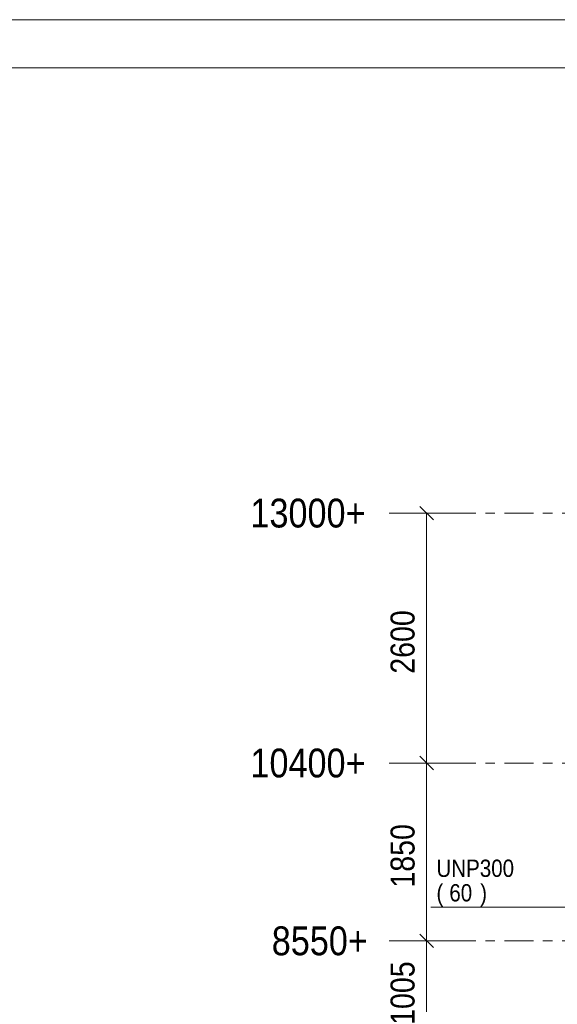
# Model space of a CAD drawing. Header units: millimetres. Extents: x -914 to -73, y -1403 to -809.
# Tile 59 of 79: x -437 to -381, y -911 to -809. Entities that reach past the tile are written whole.
import ezdxf

# ---------------------------------------------------------------- set-up
doc = ezdxf.new("R2010")
doc.units = ezdxf.units.MM
doc.linetypes.add('XKITLINE00', pattern=[0])
doc.linetypes.add('XKITLINE03', pattern=[6, 3, -1, 1, -1])
for name, color, linetype, lineweight in [('Offset', 4, 'Continuous', 0), ('Onderdeel label', 2, 'Continuous', 0), ('Stramien', 4, 'Continuous', 0), ('Tekening kader', 3, 'Continuous', 0)]:
    doc.layers.add(name, color=color, linetype=linetype, lineweight=lineweight)
doc.styles.add('ARIAL', font='arial.ttf')

msp = doc.modelspace()

# ---------------------------------------------------------------- linework, layer by layer
at = {"layer": 'Offset', "linetype": 'XKITLINE00', "lineweight": 0}
for p, q in [((-398.04, -860.31), (-392.54, -860.31)), ((-395.74, -859.61), (-394.33, -861.02)), ((-395.04, -886.31), (-395.04, -860.31)), ((-395.74, -885.61), (-394.33, -887.02)), ((-395.74, -885.61), (-394.33, -887.02)), ((-398.04, -886.31), (-392.54, -886.31)), ((-398.04, -886.31), (-392.54, -886.31)), ((-395.04, -904.81), (-395.04, -886.31)), ((-395.74, -904.11), (-394.33, -905.52)), ((-395.74, -904.11), (-394.33, -905.52)), ((-398.04, -904.81), (-392.54, -904.81)), ((-398.04, -904.81), (-392.54, -904.81)), ((-395.04, -914.86), (-395.04, -904.81))]:
    msp.add_line(p, q, dxfattribs=at)
at = {"layer": 'Offset'}
for p in [(-395.04, -860.31), (-395.04, -886.31), (-395.04, -886.31), (-395.04, -904.81), (-395.04, -904.81)]:
    msp.add_point(p, dxfattribs=at)
at = {"layer": 'Onderdeel label', "linetype": 'XKITLINE00', "lineweight": 0}
msp.add_line((-394.61, -901.31), (-378.18, -901.31), dxfattribs=at)
at = {"layer": 'Stramien', "linetype": 'XKITLINE03', "lineweight": 0}
for p, q in [((-398.92, -860.31), (-136.22, -860.31)), ((-398.92, -886.31), (-136.22, -886.31)), ((-398.92, -904.81), (-136.22, -904.81))]:
    msp.add_line(p, q, dxfattribs=at)
at = {"layer": 'Tekening kader', "linetype": 'XKITLINE00', "lineweight": 0}
for p, q in [((-73.15, -808.98), (-914.15, -808.98)), ((-78.15, -813.98), (-909.15, -813.98))]:
    msp.add_line(p, q, dxfattribs=at)

# ---------------------------------------------------------------- texts
at = {"layer": 'Offset', "style": 'ARIAL', "width": 0.85}
for s, p in [('2600', (-396.29, -877.02)), ('1850', (-396.29, -899.27)), ('1005', (-396.29, -913.55))]:
    msp.add_text(s, height=2.5, rotation=90.0002, dxfattribs=at).set_placement(p)
at = {"layer": 'Onderdeel label', "style": 'ARIAL', "width": 0.85}
for s, p in [('UNP300', (-394.01, -898.16)), ('(', (-394.01, -900.71)), ('60', (-392.67, -900.71)), (')', (-389.46, -900.71))]:
    msp.add_text(s, height=1.8, dxfattribs=at).set_placement(p)
at = {"layer": 'Stramien', "style": 'ARIAL', "width": 0.85}
for s, p in [('13000+', (-413.38, -861.81)), ('10400+', (-413.38, -887.81)), ('8550+', (-411.16, -906.31))]:
    msp.add_text(s, height=3, dxfattribs=at).set_placement(p)

doc.saveas('drawing.dxf')
